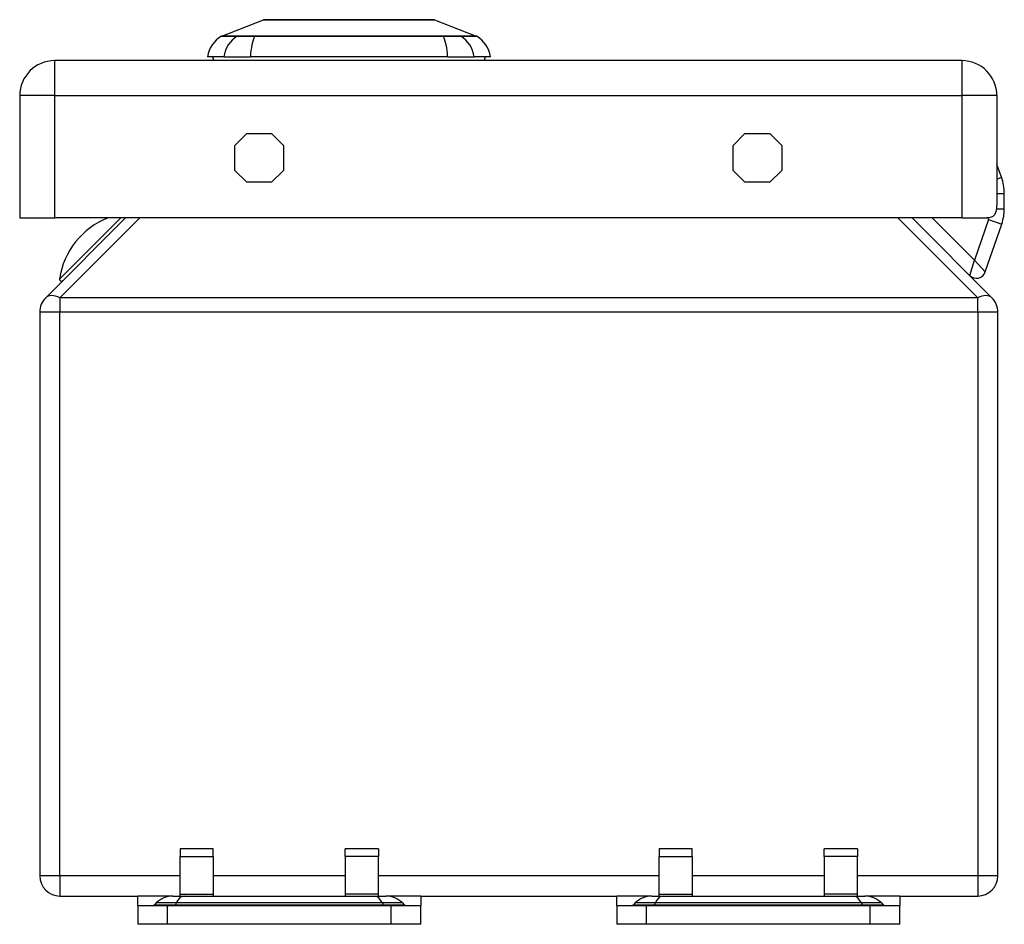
# Model space of a CAD drawing. Header units: inches. Extents: x 2.5 to 34.9, y 1.5 to 22.7.
# Tile 5 of 8: x 2.5 to 6.6, y 18.9 to 22.7. Entities that reach past the tile are written whole.
import ezdxf

# ---------------------------------------------------------------- set-up
doc = ezdxf.new("R2010")
doc.units = ezdxf.units.IN
doc.header["$MEASUREMENT"] = 0
doc.layers.add('Visible Edges(ANSI)', color=7, linetype='Continuous', lineweight=25)
doc.layers.add('Visible Tangent Edges(ANSI)', color=7, linetype='Continuous', lineweight=25)

msp = doc.modelspace()

# ---------------------------------------------------------------- linework, layer by layer
at = {"layer": 'Visible Edges(ANSI)'}
for p, q in [((3.3073, 22.6415), (3.4813, 22.7091)), ((4.195, 22.7091), (4.369, 22.6415)), ((6.3972, 22.5389), (2.6092, 22.5389)), ((3.3157, 22.5546), (3.2476, 22.5546)), ((3.3157, 22.5546), (3.4264, 22.5546)), ((4.2499, 22.5546), (3.4264, 22.5546)), ((4.2499, 22.5546), (4.3607, 22.5546)), ((4.4287, 22.5546), (4.3607, 22.5546)), ((2.4632, 22.3929), (2.4632, 21.8829)), ((6.5432, 22.3929), (6.5432, 21.9848)), ((3.3617, 22.1848), (3.4113, 22.2344)), ((3.4113, 22.2344), (3.5151, 22.2344)), ((3.5151, 22.2344), (3.5647, 22.1848)), ((5.4417, 22.1848), (5.4913, 22.2344)), ((5.4913, 22.2344), (5.5951, 22.2344)), ((5.5951, 22.2344), (5.6447, 22.1848)), ((3.3617, 22.081), (3.3617, 22.1848)), ((3.5647, 22.1848), (3.5647, 22.081)), ((5.4417, 22.081), (5.4417, 22.1848)), ((5.6447, 22.1848), (5.6447, 22.081)), ((3.4113, 22.0314), (3.3617, 22.081)), ((3.5647, 22.081), (3.5151, 22.0314)), ((5.4913, 22.0314), (5.4417, 22.081)), ((5.6447, 22.081), (5.5951, 22.0314)), ((6.5624, 22.052), (6.5432, 22.1049)), ((3.5151, 22.0314), (3.4113, 22.0314)), ((5.5951, 22.0314), (5.4913, 22.0314)), ((6.5743, 21.9212), (6.5743, 21.9847)), ((2.4632, 21.8829), (2.6092, 21.8829)), ((2.9051, 21.8829), (2.5717, 21.5495)), ((6.3972, 21.8829), (2.6092, 21.8829)), ((6.5225, 21.5495), (6.1892, 21.8829)), ((6.3972, 21.8829), (6.5017, 21.8829)), ((6.4948, 21.6573), (6.5636, 21.8571)), ((2.5471, 21.4901), (2.5471, 19.137)), ((6.5471, 19.137), (6.5471, 21.4901)), ((3.1334, 19.25), (3.1334, 19.2181)), ((3.2714, 19.25), (3.1334, 19.25)), ((3.2714, 19.2181), (3.2714, 19.25)), ((3.8228, 19.2181), (3.8228, 19.25)), ((3.9608, 19.25), (3.8228, 19.25)), ((3.9608, 19.25), (3.9608, 19.2181)), ((5.1334, 19.25), (5.1334, 19.2181)), ((5.2714, 19.25), (5.1334, 19.25)), ((5.2714, 19.2181), (5.2714, 19.25)), ((5.8228, 19.2181), (5.8228, 19.25)), ((5.9608, 19.25), (5.8228, 19.25)), ((5.9608, 19.25), (5.9608, 19.2181)), ((3.1334, 19.0609), (3.1334, 19.2181)), ((3.2714, 19.2181), (3.2714, 19.0609)), ((3.8228, 19.2181), (3.8228, 19.0609)), ((3.9608, 19.0609), (3.9608, 19.2181)), ((5.1334, 19.0609), (5.1334, 19.2181)), ((5.2714, 19.2181), (5.2714, 19.0609)), ((5.8228, 19.2181), (5.8228, 19.0609)), ((5.9608, 19.0609), (5.9608, 19.2181)), ((2.6311, 19.053), (2.9566, 19.053)), ((3.1023, 19.053), (2.9566, 19.053)), ((2.9566, 19.014), (2.9566, 19.053)), ((3.1023, 19.053), (3.1498, 19.053)), ((3.1334, 19.053), (3.1334, 19.0609)), ((3.1498, 19.053), (3.9444, 19.053)), ((3.2714, 19.0609), (3.2714, 19.053)), ((3.8228, 19.0609), (3.8228, 19.053)), ((3.9444, 19.053), (3.9919, 19.053)), ((3.9608, 19.053), (3.9608, 19.0609)), ((4.1377, 19.053), (3.9919, 19.053)), ((4.1377, 19.053), (4.9566, 19.053)), ((4.1377, 19.053), (4.1377, 19.014)), ((5.1023, 19.053), (4.9566, 19.053)), ((4.9566, 19.014), (4.9566, 19.053)), ((5.1023, 19.053), (5.1498, 19.053)), ((5.1334, 19.053), (5.1334, 19.0609)), ((5.1498, 19.053), (5.9444, 19.053)), ((5.2714, 19.0609), (5.2714, 19.053)), ((5.8228, 19.0609), (5.8228, 19.053)), ((5.9444, 19.053), (5.9919, 19.053)), ((5.9608, 19.053), (5.9608, 19.0609)), ((6.1377, 19.053), (5.9919, 19.053)), ((6.1377, 19.053), (6.4631, 19.053)), ((6.1377, 19.053), (6.1377, 19.014)), ((2.9566, 19.014), (3.0807, 19.014)), ((2.9566, 19.014), (2.9566, 18.9352)), ((3.0327, 19.0241), (3.0254, 19.0168)), ((3.0807, 19.014), (4.0135, 19.014)), ((4.0135, 19.014), (4.1377, 19.014)), ((4.0615, 19.0241), (4.0688, 19.0168)), ((4.1377, 18.9352), (4.1377, 19.014)), ((4.9566, 19.014), (5.0807, 19.014)), ((4.9566, 19.014), (4.9566, 18.9352)), ((5.0327, 19.0241), (5.0254, 19.0168)), ((5.0807, 19.014), (6.0135, 19.014)), ((6.0135, 19.014), (6.1377, 19.014)), ((6.0615, 19.0241), (6.0688, 19.0168)), ((6.1377, 18.9352), (6.1377, 19.014)), ((3.0807, 18.9352), (2.9566, 18.9352)), ((4.0135, 18.9352), (3.0807, 18.9352)), ((4.1377, 18.9352), (4.0135, 18.9352)), ((5.0807, 18.9352), (4.9566, 18.9352)), ((6.0135, 18.9352), (5.0807, 18.9352)), ((6.1377, 18.9352), (6.0135, 18.9352))]:
    msp.add_line(p, q, dxfattribs=at)
at = {"layer": 'Visible Edges(ANSI)', "flags": 128}
for points in [[(4.1933, 22.7095), (4.1929, 22.7095), (4.1916, 22.7095), (4.1894, 22.7095), (4.1864, 22.7095), (4.1826, 22.7095), (4.178, 22.7095), (4.1725, 22.7095), (4.1663, 22.7095), (4.1592, 22.7096), (4.1513, 22.7096), (4.1427, 22.7096), (4.1334, 22.7096), (4.1233, 22.7096), (4.1127, 22.7097), (4.1013, 22.7097), (4.0894, 22.7097), (4.0768, 22.7097), (4.0636, 22.7097), (4.0499, 22.7096), (4.0357, 22.7096), (4.021, 22.7096), (4.0058, 22.7096), (3.9902, 22.7096), (3.9742, 22.7095), (3.9579, 22.7095), (3.9412, 22.7095), (3.9244, 22.7095), (3.9074, 22.7095), (3.8903, 22.7095), (3.873, 22.7095), (3.8556, 22.7095), (3.8381, 22.7095), (3.8206, 22.7095), (3.8031, 22.7095), (3.7858, 22.7095), (3.7686, 22.7095), (3.7516, 22.7095), (3.7349, 22.7095), (3.7183, 22.7095), (3.7019, 22.7095), (3.6859, 22.7096), (3.6703, 22.7096), (3.6551, 22.7096), (3.6404, 22.7096), (3.6261, 22.7096), (3.6125, 22.7097), (3.5993, 22.7097), (3.5867, 22.7097), (3.5747, 22.7097), (3.5634, 22.7097), (3.5527, 22.7096), (3.5427, 22.7096), (3.5334, 22.7096), (3.5248, 22.7096), (3.517, 22.7096), (3.51, 22.7095), (3.5037, 22.7095), (3.4983, 22.7095), (3.4937, 22.7095), (3.4899, 22.7095), (3.4869, 22.7095), (3.4848, 22.7095), (3.4835, 22.7095), (3.4831, 22.7095)], [(6.5432, 21.9848), (6.5432, 21.9779), (6.5432, 21.9709), (6.5432, 21.964), (6.5431, 21.9571), (6.5431, 21.9503), (6.5429, 21.9437), (6.5427, 21.9373), (6.5424, 21.9312), (6.5419, 21.9253), (6.5413, 21.9197), (6.5404, 21.9145), (6.5394, 21.9096), (6.538, 21.9052), (6.5365, 21.9011), (6.5346, 21.8975), (6.5323, 21.8942), (6.5296, 21.8913), (6.5266, 21.8888), (6.5231, 21.8868), (6.5193, 21.8853), (6.5152, 21.8841), (6.5109, 21.8834), (6.5064, 21.883), (6.5017, 21.8829)]]:
    msp.add_lwpolyline(points, dxfattribs=at)
at = {"layer": 'Visible Edges(ANSI)'}
for centre, radius, start, end in [((3.4831, 22.7045), 0.00492, 90.2088, 111.2505), ((4.1933, 22.7045), 0.00492, 68.7495, 89.7912), ((3.3646, 22.5383), 0.1181, 119.7291, 172.0587), ((3.3109, 22.6323), 0.00984, 111.2505, 119.7291), ((4.3654, 22.6323), 0.00984, 60.2709, 68.7495), ((4.3117, 22.5383), 0.1181, 7.9413, 60.2709), ((2.6092, 22.3929), 0.146, 90, 180), ((3.3067, 22.5625), 0.0394, 191.537, 216.8699), ((4.3697, 22.5625), 0.0394, 323.1301, 348.463), ((6.3972, 22.3929), 0.146, 0, 90), ((6.3775, 21.9847), 0.1969, 0, 20), ((6.3775, 21.9212), 0.1969, 341, 0), ((2.9494, 21.582), 0.3228, 111.2491, 171.8699), ((2.6376, 21.6265), 0.00787, 171.8699, 315), ((6.4576, 21.6701), 0.0394, 225, 341), ((2.6311, 21.4901), 0.084, 135, 180), ((6.4631, 21.4901), 0.084, 0, 45), ((2.6311, 19.137), 0.084, 180, 270), ((6.4631, 19.137), 0.084, 270, 0), ((3.1023, 18.9545), 0.0984, 90, 135), ((3.9919, 18.9545), 0.0984, 45, 90), ((5.1023, 18.9545), 0.0984, 90, 135), ((5.9919, 18.9545), 0.0984, 45, 90), ((3.0185, 19.0238), 0.00984, 270, 315), ((4.0757, 19.0238), 0.00984, 225, 270), ((5.0185, 19.0238), 0.00984, 270, 315), ((6.0757, 19.0238), 0.00984, 225, 270)]:
    msp.add_arc(centre, radius, start, end, dxfattribs=at)
at = {"layer": 'Visible Tangent Edges(ANSI)'}
for p, q in [((3.3073, 22.6415), (3.4813, 22.7091)), ((3.3727, 22.6415), (3.3725, 22.6415)), ((3.4462, 22.6415), (3.4458, 22.6415)), ((4.2306, 22.6415), (4.2301, 22.6415)), ((4.3038, 22.6415), (4.3037, 22.6415)), ((2.6092, 22.3929), (2.6092, 22.5389)), ((6.3972, 22.5389), (6.3972, 22.3929)), ((2.6092, 22.3929), (2.4632, 22.3929)), ((2.6092, 22.3929), (6.3972, 22.3929)), ((2.6092, 21.8829), (2.6092, 22.3929)), ((6.5432, 22.3929), (6.3972, 22.3929)), ((6.3972, 22.3929), (6.3972, 21.8829)), ((6.5432, 22.045), (6.5624, 22.052)), ((6.5432, 21.9847), (6.5743, 21.9847)), ((6.5415, 21.9212), (6.5743, 21.9212)), ((2.6298, 21.6276), (2.885, 21.8829)), ((2.6311, 21.5495), (2.9645, 21.8829)), ((6.1298, 21.8829), (6.4631, 21.5495)), ((6.4492, 21.7063), (6.2727, 21.8829)), ((6.5077, 21.8763), (6.4492, 21.7063)), ((6.5077, 21.8763), (6.5636, 21.8571)), ((6.4297, 21.6423), (6.4492, 21.7063)), ((6.4492, 21.7063), (6.4948, 21.6573)), ((2.6311, 21.5495), (2.6311, 21.4901)), ((6.4631, 21.5495), (2.6311, 21.5495)), ((6.4631, 21.4901), (6.4631, 21.5495)), ((2.5471, 21.4901), (2.6311, 21.4901)), ((2.6311, 19.137), (2.6311, 21.4901)), ((2.6311, 21.4901), (6.4631, 21.4901)), ((6.4631, 21.4901), (6.5471, 21.4901)), ((6.4631, 21.4901), (6.4631, 19.137)), ((3.1334, 19.2181), (3.2714, 19.2181)), ((3.9608, 19.2181), (3.8228, 19.2181)), ((5.1334, 19.2181), (5.2714, 19.2181)), ((5.9608, 19.2181), (5.8228, 19.2181)), ((2.6311, 19.137), (2.5471, 19.137)), ((2.6311, 19.137), (2.6311, 19.053)), ((3.1334, 19.137), (2.6311, 19.137)), ((3.8228, 19.137), (3.2714, 19.137)), ((5.1334, 19.137), (3.9608, 19.137)), ((5.8228, 19.137), (5.2714, 19.137)), ((6.4631, 19.137), (5.9608, 19.137)), ((6.5471, 19.137), (6.4631, 19.137)), ((6.4631, 19.137), (6.4631, 19.053)), ((3.1334, 19.0609), (3.2714, 19.0609)), ((3.9608, 19.0609), (3.8228, 19.0609)), ((5.1334, 19.0609), (5.2714, 19.0609)), ((5.9608, 19.0609), (5.8228, 19.0609)), ((3.0254, 19.0168), (3.1133, 19.0168)), ((3.1168, 19.0241), (3.0327, 19.0241)), ((3.0807, 18.9352), (3.0807, 19.014)), ((3.1168, 19.0241), (3.1133, 19.0168)), ((3.1133, 19.0168), (3.9809, 19.0168)), ((3.9774, 19.0241), (3.1168, 19.0241)), ((4.0615, 19.0241), (3.9774, 19.0241)), ((3.9774, 19.0241), (3.9809, 19.0168)), ((3.9809, 19.0168), (4.0688, 19.0168)), ((4.0135, 19.014), (4.0135, 18.9352)), ((5.0254, 19.0168), (5.1133, 19.0168)), ((5.1168, 19.0241), (5.0327, 19.0241)), ((5.0807, 18.9352), (5.0807, 19.014)), ((5.1168, 19.0241), (5.1133, 19.0168)), ((5.1133, 19.0168), (5.9809, 19.0168)), ((5.9774, 19.0241), (5.1168, 19.0241)), ((6.0615, 19.0241), (5.9774, 19.0241)), ((5.9774, 19.0241), (5.9809, 19.0168)), ((5.9809, 19.0168), (6.0688, 19.0168)), ((6.0135, 19.014), (6.0135, 18.9352))]:
    msp.add_line(p, q, dxfattribs=at)
at = {"layer": 'Visible Tangent Edges(ANSI)', "flags": 128}
for points in [[(3.4813, 22.7091), (3.4814, 22.7091), (3.4819, 22.7091), (3.4826, 22.7091), (3.4837, 22.7091), (3.485, 22.7092), (3.4867, 22.7092), (3.4886, 22.7092), (3.4908, 22.7092), (3.4933, 22.7092), (3.4961, 22.7092), (3.4992, 22.7092), (3.5025, 22.7093), (3.5061, 22.7093), (3.5101, 22.7093), (3.5142, 22.7093), (3.5187, 22.7093), (3.5234, 22.7094), (3.5284, 22.7094), (3.5337, 22.7094), (3.5392, 22.7094), (3.5449, 22.7094), (3.5509, 22.7095), (3.5571, 22.7095), (3.5636, 22.7095)], [(3.5636, 22.7095), (3.5653, 22.7095), (3.5671, 22.7095), (3.569, 22.7095), (3.5708, 22.7095), (3.5726, 22.7095), (3.5745, 22.7095), (3.5764, 22.7095), (3.5783, 22.7095), (3.5802, 22.7095), (3.5821, 22.7095), (3.5841, 22.7095), (3.586, 22.7095), (3.588, 22.7095), (3.59, 22.7095), (3.592, 22.7095), (3.594, 22.7095), (3.596, 22.7095), (3.5981, 22.7095), (3.6001, 22.7095), (3.6022, 22.7095), (3.6043, 22.7095), (3.6064, 22.7095), (3.6085, 22.7095), (3.6106, 22.7095)], [(3.6106, 22.7095), (3.6267, 22.7095), (3.6436, 22.7094), (3.6612, 22.7094), (3.6794, 22.7093), (3.6981, 22.7093), (3.7172, 22.7093), (3.7367, 22.7092), (3.7565, 22.7092), (3.7766, 22.7092), (3.797, 22.7091), (3.8176, 22.7091), (3.8382, 22.7091), (3.8589, 22.7091), (3.8794, 22.7091), (3.8998, 22.7092), (3.92, 22.7092), (3.9399, 22.7092), (3.9594, 22.7093), (3.9786, 22.7093), (3.9972, 22.7093), (4.0153, 22.7094), (4.0328, 22.7094), (4.0496, 22.7095), (4.0657, 22.7095)], [(4.0657, 22.7095), (4.0679, 22.7095), (4.07, 22.7095), (4.0721, 22.7095), (4.0742, 22.7095), (4.0762, 22.7095), (4.0783, 22.7095), (4.0803, 22.7095), (4.0824, 22.7095), (4.0844, 22.7095), (4.0864, 22.7095), (4.0884, 22.7095), (4.0903, 22.7095), (4.0923, 22.7095), (4.0942, 22.7095), (4.0962, 22.7095), (4.0981, 22.7095), (4.1, 22.7095), (4.1018, 22.7095), (4.1037, 22.7095), (4.1056, 22.7095), (4.1074, 22.7095), (4.1092, 22.7095), (4.111, 22.7095), (4.1128, 22.7095)], [(4.1128, 22.7095), (4.1192, 22.7095), (4.1254, 22.7095), (4.1314, 22.7094), (4.1371, 22.7094), (4.1426, 22.7094), (4.1478, 22.7094), (4.1528, 22.7094), (4.1576, 22.7093), (4.162, 22.7093), (4.1663, 22.7093), (4.1702, 22.7093), (4.1738, 22.7093), (4.1772, 22.7092), (4.1803, 22.7092), (4.1831, 22.7092), (4.1856, 22.7092), (4.1878, 22.7092), (4.1897, 22.7092), (4.1913, 22.7092), (4.1927, 22.7091), (4.1937, 22.7091), (4.1944, 22.7091), (4.1949, 22.7091), (4.195, 22.7091)], [(3.306, 22.6409), (3.3061, 22.6409), (3.3065, 22.6409), (3.307, 22.6409), (3.3078, 22.6408), (3.3088, 22.6408), (3.3101, 22.6408), (3.3116, 22.6408), (3.3132, 22.6408), (3.3152, 22.6408), (3.3173, 22.6408), (3.3197, 22.6408), (3.3223, 22.6408), (3.3251, 22.6408), (3.3281, 22.6408), (3.3314, 22.6408), (3.3349, 22.6407), (3.3386, 22.6407), (3.3425, 22.6407), (3.3466, 22.6407), (3.351, 22.6407), (3.3556, 22.6407), (3.3604, 22.6407), (3.3654, 22.6406), (3.3706, 22.6406)], [(3.3725, 22.6415), (3.3672, 22.6415), (3.3622, 22.6415), (3.3574, 22.6415), (3.3528, 22.6415), (3.3484, 22.6415), (3.3442, 22.6415), (3.3403, 22.6415), (3.3365, 22.6415), (3.333, 22.6415), (3.3297, 22.6415), (3.3266, 22.6415), (3.3238, 22.6415), (3.3212, 22.6415), (3.3188, 22.6415), (3.3166, 22.6415), (3.3147, 22.6415), (3.3129, 22.6415), (3.3115, 22.6415), (3.3102, 22.6415), (3.3092, 22.6415), (3.3084, 22.6415), (3.3078, 22.6415), (3.3075, 22.6415), (3.3073, 22.6415)], [(3.3706, 22.6406), (3.3721, 22.6406), (3.3738, 22.6406), (3.3757, 22.6406), (3.3777, 22.6406), (3.3798, 22.6406), (3.3822, 22.6406), (3.3846, 22.6406), (3.3872, 22.6406), (3.39, 22.6406), (3.3929, 22.6405), (3.3959, 22.6405), (3.3991, 22.6405), (3.4023, 22.6405), (3.4057, 22.6405), (3.4093, 22.6406), (3.4129, 22.6406), (3.4166, 22.6406), (3.4204, 22.6406), (3.4243, 22.6406), (3.4283, 22.6406), (3.4324, 22.6406), (3.4366, 22.6406), (3.4408, 22.6406), (3.4451, 22.6406)], [(3.4458, 22.6415), (3.4416, 22.6415), (3.4374, 22.6415), (3.4334, 22.6415), (3.4294, 22.6415), (3.4255, 22.6415), (3.4217, 22.6415), (3.4179, 22.6415), (3.4143, 22.6415), (3.4108, 22.6415), (3.4073, 22.6415), (3.404, 22.6415), (3.4008, 22.6415), (3.3977, 22.6415), (3.3947, 22.6415), (3.3919, 22.6415), (3.3892, 22.6415), (3.3866, 22.6415), (3.3842, 22.6415), (3.3819, 22.6415), (3.3797, 22.6415), (3.3777, 22.6415), (3.3759, 22.6415), (3.3742, 22.6415), (3.3727, 22.6415)], [(3.4451, 22.6406), (3.4768, 22.6407), (3.5088, 22.6407), (3.5411, 22.6407), (3.5736, 22.6407), (3.6064, 22.6408), (3.6393, 22.6408), (3.6725, 22.6408), (3.7057, 22.6408), (3.739, 22.6408), (3.7723, 22.6408), (3.8056, 22.6409), (3.8389, 22.6409), (3.8722, 22.6409), (3.9054, 22.6408), (3.9387, 22.6408), (3.9718, 22.6408), (4.0049, 22.6408), (4.0378, 22.6408), (4.0706, 22.6408), (4.1031, 22.6407), (4.1355, 22.6407), (4.1677, 22.6407), (4.1996, 22.6407), (4.2313, 22.6406)], [(4.2301, 22.6415), (4.1986, 22.6415), (4.1668, 22.6415), (4.1348, 22.6415), (4.1025, 22.6415), (4.07, 22.6415), (4.0373, 22.6415), (4.0045, 22.6415), (3.9715, 22.6415), (3.9385, 22.6415), (3.9053, 22.6415), (3.8721, 22.6415), (3.8389, 22.6415), (3.8057, 22.6415), (3.7724, 22.6415), (3.7392, 22.6415), (3.706, 22.6415), (3.6728, 22.6415), (3.6398, 22.6415), (3.607, 22.6415), (3.5743, 22.6415), (3.5418, 22.6415), (3.5096, 22.6415), (3.4778, 22.6415), (3.4462, 22.6415)], [(4.3037, 22.6415), (4.3021, 22.6415), (4.3004, 22.6415), (4.2986, 22.6415), (4.2966, 22.6415), (4.2944, 22.6415), (4.2921, 22.6415), (4.2897, 22.6415), (4.2871, 22.6415), (4.2844, 22.6415), (4.2816, 22.6415), (4.2786, 22.6415), (4.2755, 22.6415), (4.2723, 22.6415), (4.269, 22.6415), (4.2656, 22.6415), (4.262, 22.6415), (4.2584, 22.6415), (4.2547, 22.6415), (4.2508, 22.6415), (4.2469, 22.6415), (4.2429, 22.6415), (4.2389, 22.6415), (4.2348, 22.6415), (4.2306, 22.6415)], [(4.2313, 22.6406), (4.2355, 22.6406), (4.2398, 22.6406), (4.2439, 22.6406), (4.248, 22.6406), (4.252, 22.6406), (4.2559, 22.6406), (4.2597, 22.6406), (4.2635, 22.6406), (4.2671, 22.6406), (4.2706, 22.6405), (4.274, 22.6405), (4.2773, 22.6405), (4.2804, 22.6405), (4.2834, 22.6405), (4.2863, 22.6406), (4.2891, 22.6406), (4.2917, 22.6406), (4.2942, 22.6406), (4.2965, 22.6406), (4.2987, 22.6406), (4.3007, 22.6406), (4.3025, 22.6406), (4.3042, 22.6406), (4.3057, 22.6406)], [(4.369, 22.6415), (4.3689, 22.6415), (4.3685, 22.6415), (4.368, 22.6415), (4.3672, 22.6415), (4.3662, 22.6415), (4.3649, 22.6415), (4.3634, 22.6415), (4.3617, 22.6415), (4.3598, 22.6415), (4.3576, 22.6415), (4.3552, 22.6415), (4.3526, 22.6415), (4.3497, 22.6415), (4.3466, 22.6415), (4.3433, 22.6415), (4.3398, 22.6415), (4.3361, 22.6415), (4.3321, 22.6415), (4.3279, 22.6415), (4.3235, 22.6415), (4.3189, 22.6415), (4.3141, 22.6415), (4.3091, 22.6415), (4.3038, 22.6415)], [(4.3057, 22.6406), (4.3109, 22.6406), (4.316, 22.6407), (4.3207, 22.6407), (4.3253, 22.6407), (4.3297, 22.6407), (4.3338, 22.6407), (4.3378, 22.6407), (4.3415, 22.6407), (4.345, 22.6408), (4.3482, 22.6408), (4.3513, 22.6408), (4.3541, 22.6408), (4.3567, 22.6408), (4.359, 22.6408), (4.3612, 22.6408), (4.3631, 22.6408), (4.3648, 22.6408), (4.3663, 22.6408), (4.3675, 22.6408), (4.3685, 22.6408), (4.3693, 22.6409), (4.3699, 22.6409), (4.3702, 22.6409), (4.3703, 22.6409)]]:
    msp.add_lwpolyline(points, dxfattribs=at)
at = {"layer": 'Visible Tangent Edges(ANSI)'}
for centre, radius, start, end in [((3.4831, 22.7045), 0.00492, 90.2088, 111.2505), ((6.3775, 21.9212), 0.1378, 341, 344.0256)]:
    msp.add_arc(centre, radius, start, end, dxfattribs=at)
for centre, major_axis, ratio, start_param, end_param in [((3.4264, 22.5383), (0, 0.1181), 0.946806, 0.522838, 1.432195), ((3.3752, 22.6321), (0.00009, 0.00984), 0.948405, 0.290838, 0.531485), ((3.4641, 22.5383), (0, 0.1181), 0.321806, 0.522838, 1.432195), ((3.4467, 22.6321), (-0.00003, 0.00984), 0.317047, 0.281217, 0.521863), ((4.2297, 22.6321), (0.00003, 0.00984), 0.317047, 5.761322, 6.001968), ((4.2123, 22.5383), (0, 0.1181), 0.321806, 4.850991, 5.760348), ((4.3011, 22.6321), (-0.00009, 0.00984), 0.948405, 5.751701, 5.992347), ((4.2499, 22.5383), (0, -0.1181), 0.946806, 1.709398, 2.618755), ((2.6311, 21.4901), (-0.0594, 0.0594), 0.57735, 5.235988, 6.283185), ((6.4631, 21.4901), (0.0594, 0.0594), 0.57735, 0, 1.047198), ((3.1498, 18.9545), (0, 0.0984), 0.473999, 0, 0.785398), ((3.9444, 18.9545), (0, 0.0984), 0.473999, 5.497787, 6.283185), ((5.1498, 18.9545), (0, 0.0984), 0.473999, 0, 0.785398), ((5.9444, 18.9545), (0, 0.0984), 0.473999, 5.497787, 6.283185), ((3.11, 19.0238), (0, -0.00984), 0.473999, 0, 0.785398), ((3.9842, 19.0238), (0, -0.00984), 0.473999, 5.497787, 6.283185), ((5.11, 19.0238), (0, -0.00984), 0.473999, 0, 0.785398), ((5.9842, 19.0238), (0, -0.00984), 0.473999, 5.497787, 6.283185)]:
    msp.add_ellipse(centre, major_axis=major_axis, ratio=ratio, start_param=start_param, end_param=end_param, dxfattribs=at)

doc.saveas('drawing.dxf')
